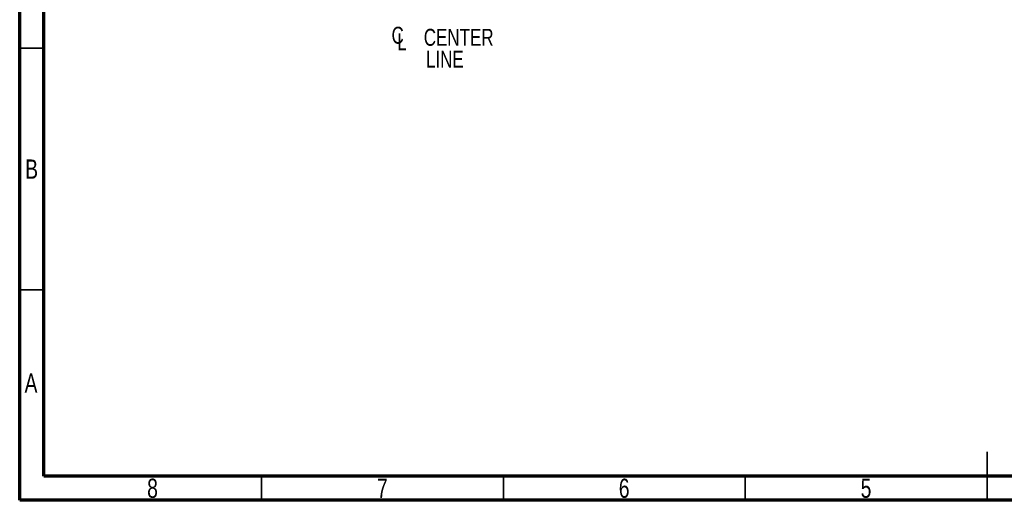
# Model space of a CAD drawing. Header units: inches. Extents: x 0.6 to 16.3, y 0.2 to 11.5.
# Tile 1 of 10: x 0.6 to 8.6, y 0.2 to 4.1. Entities that reach past the tile are written whole.
import ezdxf

# ---------------------------------------------------------------- set-up
doc = ezdxf.new("R2010")
doc.units = ezdxf.units.IN
doc.header["$MEASUREMENT"] = 0
doc.styles.add('SLDTEXTSTYLE0', font='TXT', dxfattribs={"width": 0.75})

# ---------------------------------------------------------------- blocks, each defined once
blk = doc.blocks.new('SW_SYMBOL_MOD_CL')
at = {"color": 0, "linetype": 'Continuous', "lineweight": 0, "char_height": 30.8, "attachment_point": 5, "style": 'SLDTEXTSTYLE0'}
for s, insert in [('C', (15.7, 23.6)), ('L', (23.6, 11.8))]:
    blk.add_mtext(s, dxfattribs=dict(at, insert=insert))
blk = doc.blocks.new('SW_NOTE_0_1')
at = {"color": 0, "linetype": 'Continuous', "lineweight": 0, "xscale": 0.004470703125, "yscale": 0.004470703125, "zscale": 0.004470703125}
blk.add_blockref('SW_SYMBOL_MOD_CL', (0, 0.0191), dxfattribs=at)
at = {"color": 0, "linetype": 'Continuous', "lineweight": 0, "char_height": 0.1378, "attachment_point": 2, "style": 'SLDTEXTSTYLE0'}
for s, insert in [('CENTER', (0.5667, 0.1776)), ('LINE', (0.4541, -0.0005))]:
    blk.add_mtext(s, dxfattribs=dict(at, insert=insert))

msp = doc.modelspace()

# ---------------------------------------------------------------- linework, layer by layer
at = {"color": 7, "linetype": 'Continuous', "lineweight": 70}
for p, q in [((0.5906, 0.1969), (0.5906, 11.4961)), ((0.7874, 0.3937), (0.7874, 11.2992)), ((16.1417, 0.3937), (0.7874, 0.3937)), ((16.3386, 0.1969), (0.5906, 0.1969))]:
    msp.add_line(p, q, dxfattribs=at)
at = {"color": 7, "linetype": 'Continuous', "lineweight": 35}
for p, q in [((0.7874, 3.878), (0.5906, 3.878)), ((0.7874, 1.9094), (0.5906, 1.9094)), ((8.4646, 0.1969), (8.4646, 0.5906)), ((2.5591, 0.3937), (2.5591, 0.1969)), ((4.5276, 0.3937), (4.5276, 0.1969)), ((6.4961, 0.3937), (6.4961, 0.1969)), ((8.4646, 0.3937), (8.4646, 0.1969))]:
    msp.add_line(p, q, dxfattribs=at)

# ---------------------------------------------------------------- block references
at = {"color": 7, "linetype": 'Continuous', "lineweight": 0}
msp.add_blockref('SW_NOTE_0_1', (3.5966, 3.8573), dxfattribs=at)

# ---------------------------------------------------------------- texts
at = {"color": 7, "linetype": 'Continuous', "lineweight": 0, "char_height": 0.1562, "attachment_point": 2, "style": 'SLDTEXTSTYLE0'}
for s, insert in [('B', (0.6878, 2.9714)), ('A', (0.6827, 1.2293)), ('8', (1.6717, 0.373)), ('7', (3.5417, 0.373)), ('6', (5.5102, 0.373)), ('5', (7.4787, 0.373))]:
    msp.add_mtext(s, dxfattribs=dict(at, insert=insert))

doc.saveas('drawing.dxf')
